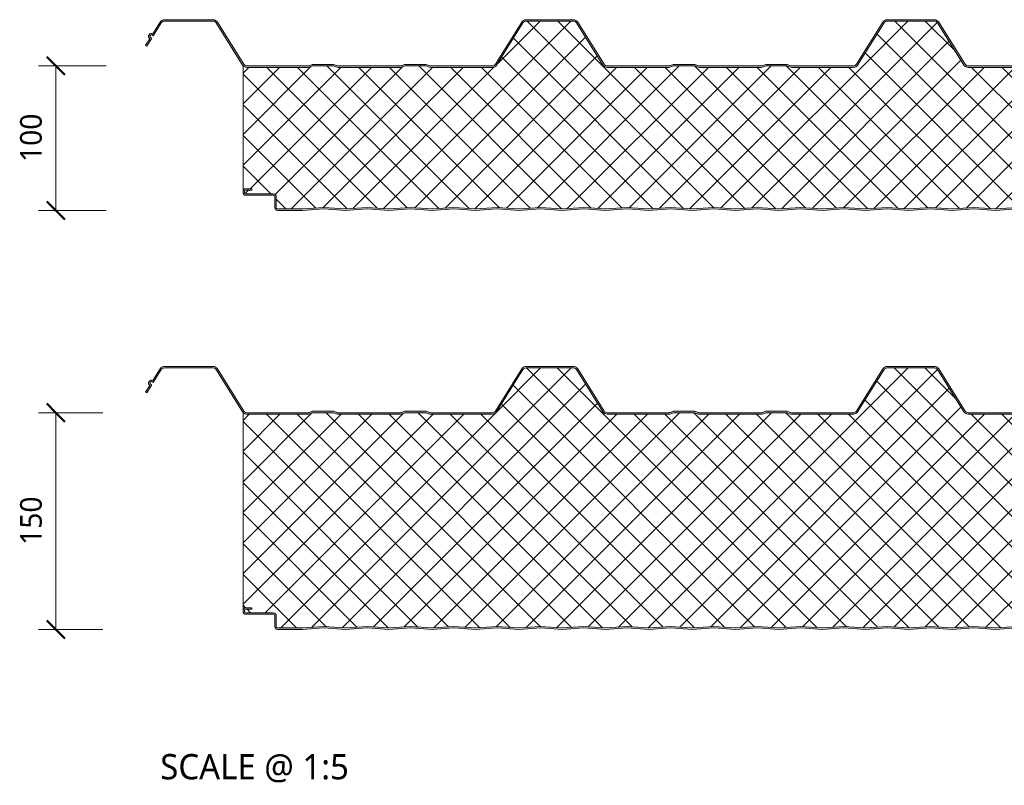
# Model space of a CAD drawing. Header units: millimetres. Extents: x 2057 to 5949, y -2344 to 1333.
# Tile 1 of 8: x 4585 to 5267, y -2344 to -1814. Entities that reach past the tile are written whole.
import ezdxf

# ---------------------------------------------------------------- set-up
doc = ezdxf.new("R2010")
doc.units = ezdxf.units.MM
for name, color, linetype, lineweight in [('A-ANNO-DIMS', 211, 'Continuous', 9), ('A-ANNO-DIMS-5', 211, 'Continuous', 9), ('A-DETL-GENF', 92, 'Continuous', 13), ('G-ANNO-TEXT', 231, 'Continuous', 9)]:
    doc.layers.add(name, color=color, linetype=linetype, lineweight=lineweight)
doc.styles.add('Yu Gothic_2', font='Yu Gothic.ttf', dxfattribs={"height": 15})
doc.styles.add('Yu Gothic_3', font='Yu Gothic.ttf', dxfattribs={"height": 17.5})
doc.dimstyles.new('Diagonal_2_1', dxfattribs={"dimscale": 304.8, "dimtxt": 17.413553, "dimasz": 0.04101, "dimexe": 0.03937, "dimexo": 0.024606, "dimgap": 0.024606, "dimtad": 1, "dimdec": 0, "dimzin": 0, "dimdsep": 46, "dimtxsty": 'Yu Gothic_2', "dimblk1": 'OBLIQUE', "dimblk2": 'OBLIQUE', "dimsah": 1, "dimcen": 0.09, "dimazin": 0, "dimtfac": 1, "dimtdec": 4, "dimtix": 1, "dimtmove": 0, "dimatfit": 3, "dimfxl": 1, "dimtvp": 1, "dimtfill": 1, "dimtolj": 1, "dimtzin": 0, "dimarcsym": 2})

# ---------------------------------------------------------------- blocks, each defined once
blk = doc.blocks.new('Metecno RFw 1000 - SATINLINE FINISH - RFw 1000 100mm - SATINLINE-4382373-ALL PANEL Copy 1 Copy 1')
at = {"layer": 'A-DETL-GENF'}
h = blk.add_hatch(color=256, dxfattribs=at)
h.paths.add_polyline_path([(971, 0), (986.09, 1), (1001.2, 0), (1018.6, 0.06), (1019, 0.2), (1019.27, 0.35), (1019.57, 0.63), (1019.82, 1.01), (1019.96, 1.43), (1020, 1.8), (1020, 5.96), (1019.9, 6.53), (1019.76, 6.86), (1019.48, 7.23), (1019, 7.58), (1015.22, 9.76), (1014.79, 9.94), (1014.32, 10), (1000.89, 10.04), (1000.6, 10.16), (1000.35, 10.35), (1000.15, 10.62), (1000.04, 10.9), (1000, 11.2), (999.96, 13.5), (999.83, 13.94), (999.72, 14.16), (999.43, 14.51), (999, 14.8), (998.64, 14.94), (998.2, 15), (994, 15), (994, 14), (998.41, 13.97), (998.77, 13.76), (998.98, 13.41), (999, 13.2), (999.04, 10.9), (999.08, 10.63), (999.3, 10.1), (999.65, 9.64), (1000.1, 9.29), (1000.63, 9.07), (1001.2, 9), (1014.54, 9), (1018.77, 6.53), (1018.98, 6.17), (1019, 5.96), (1018.98, 1.61), (1018.8, 1.27), (1018.49, 1.05), (1018.12, 1), (1000.1, 1.06), (986, 2.01), (971, 1), (956, 2.01), (941, 1), (926, 2.01), (911, 1), (896, 2.01), (881, 1), (866, 2.01), (851, 1), (836, 2.01), (821, 1), (806, 2.01), (791, 1), (776, 2.01), (761, 1), (746, 2.01), (731, 1), (716, 2.01), (701, 1), (686, 2.01), (671, 1), (656, 2.01), (641, 1), (626, 2.01), (611, 1), (596, 2.01), (581, 1), (565.95, 2), (551, 1), (536, 2.01), (521, 1), (506, 2.01), (491, 1), (476, 2.01), (461, 1), (446, 2.01), (431, 1), (416, 2.01), (401, 1), (386, 2.01), (371, 1), (356, 2.01), (341, 1), (326, 2.01), (311, 1), (296, 2.01), (281, 1), (266, 2.01), (251, 1), (236, 2.01), (221, 1), (206, 2.01), (191, 1), (176, 2.01), (161, 1), (146, 2.01), (131, 1), (116, 2.01), (101, 1), (86, 2.01), (70.97, 1), (56, 2.01), (41.11, 1), (23.59, 1.03), (23.23, 1.23), (23.03, 1.59), (23, 2.01), (23, 9.3), (22.93, 9.87), (22.71, 10.4), (22.3, 10.9), (21.9, 11.21), (21.37, 11.43), (20.8, 11.5), (1.59, 11.53), (1.23, 11.73), (1.03, 12.09), (1, 12.3), (1.03, 13.41), (1.23, 13.77), (1.59, 13.97), (1.8, 14), (6, 14), (6, 15), (1.59, 14.97), (1.15, 14.86), (0.9, 14.76), (0.53, 14.47), (0.24, 14.1), (0.06, 13.67), (0, 13.2), (0, 12.3), (0.06, 11.83), (0.3, 11.32), (0.7, 10.9), (0.9, 10.74), (1.33, 10.56), (1.8, 10.5), (21.11, 10.46), (21.4, 10.34), (21.65, 10.15), (21.9, 9.75), (21.96, 9.61), (22, 9.3), (22, 1.8), (22.06, 1.33), (22.36, 0.75), (22.53, 0.53), (23, 0.2), (23.33, 0.06), (23.8, 0), (41.14, 0), (56.09, 1), (71.05, 0), (86.09, 1), (101, 0), (116.09, 1), (131.01, 0), (146.09, 1), (161, 0), (176.09, 1), (191.17, 0.01), (206.09, 1), (221, 0), (236.09, 1), (251, 0), (266.09, 1), (281, 0), (296.09, 1), (311, 0), (326.09, 1), (341, 0), (356.09, 1), (371.12, 0), (386.09, 1), (401.21, 0.01), (416.09, 1), (431.09, 0), (446.22, 0.99), (461.36, 0.02), (476.09, 1), (491, 0), (506.09, 1), (521.19, 0.01), (536.09, 1), (551.07, 0), (566.09, 1), (581, 0), (596.09, 1), (611.02, 0), (626.09, 1), (641.11, 0), (656.09, 1), (671, 0), (686.12, 1), (701.27, 0.01), (716.09, 1), (731, 0), (746.09, 1), (761, 0), (776.09, 1), (791, 0), (806.09, 1), (821, 0), (836.09, 1), (851, 0), (866.09, 1), (881.01, 0), (896.09, 1), (911, 0), (926.09, 1), (941.18, 0.01), (956.09, 1)])
h.paths.add_polyline_path([(922.71, 99), (923.56, 99.11), (924.36, 99.43), (925.05, 99.93), (925.59, 100.6), (943.83, 129.78), (944.25, 130.29), (944.77, 130.67), (945.38, 130.92), (946.04, 131), (978.71, 131), (979.36, 130.92), (979.97, 130.67), (980.5, 130.29), (980.91, 129.78), (999.15, 100.6), (1000, 101.13), (981.76, 130.31), (981.19, 131.01), (980.45, 131.55), (979.61, 131.89), (978.71, 132), (946.04, 132), (945.13, 131.89), (944.29, 131.55), (943.56, 131.01), (942.98, 130.31), (924.69, 101.06), (924.36, 100.66), (923.87, 100.3), (923.31, 100.08), (922.68, 100), (879.38, 100.05), (878.46, 100.36), (876.86, 100.95), (876.29, 101), (861.88, 100.95), (861.34, 100.79), (859.36, 100.05), (858.79, 100), (815.38, 100.05), (814.46, 100.36), (812.86, 100.95), (812.29, 101), (797.88, 100.95), (797.34, 100.79), (795.36, 100.05), (794.68, 100), (751.94, 100.01), (751.24, 100.15), (750.87, 100.3), (750.38, 100.66), (750, 101.13), (731.76, 130.31), (731.19, 131.01), (730.45, 131.55), (729.61, 131.89), (728.71, 132), (696.04, 132), (695.13, 131.89), (694.29, 131.55), (693.55, 131), (692.98, 130.31), (674.74, 101.13), (674.22, 100.56), (673.87, 100.3), (673.31, 100.08), (672.71, 100), (629.38, 100.05), (628.46, 100.36), (626.86, 100.95), (626.29, 101), (611.88, 100.95), (611.34, 100.79), (609.36, 100.05), (608.77, 100), (565.38, 100.05), (564.46, 100.36), (562.86, 100.95), (562.29, 101), (547.88, 100.95), (547.34, 100.79), (545.36, 100.05), (544.79, 100), (501.84, 100.03), (501.43, 100.08), (500.87, 100.3), (500.38, 100.66), (500, 101.13), (481.76, 130.31), (481.19, 131.01), (480.45, 131.55), (479.61, 131.89), (478.71, 132), (446.04, 132), (445.13, 131.89), (444.29, 131.55), (443.48, 130.92), (442.98, 130.31), (424.66, 101.02), (424.36, 100.66), (423.87, 100.3), (423.31, 100.08), (422.71, 100), (379.38, 100.05), (378.46, 100.36), (376.86, 100.95), (376.29, 101), (361.88, 100.95), (361.34, 100.79), (359.36, 100.05), (358.79, 100), (315.38, 100.05), (314.46, 100.36), (312.86, 100.95), (312.29, 101), (297.88, 100.95), (297.34, 100.79), (295.36, 100.05), (294.79, 100), (252.04, 100), (251.43, 100.08), (250.87, 100.3), (250.38, 100.66), (250, 101.13), (231.49, 130.65), (231.19, 131.01), (230.45, 131.55), (229.61, 131.89), (228.71, 132), (196.04, 132), (195.13, 131.89), (194.29, 131.55), (193.56, 131.01), (192.98, 130.31), (174.74, 101.13), (174.36, 100.66), (173.87, 100.3), (173.31, 100.08), (172.71, 100), (129.38, 100.05), (128.46, 100.36), (126.86, 100.95), (126.29, 101), (111.88, 100.95), (111.34, 100.79), (109.36, 100.05), (108.79, 100), (65.38, 100.05), (64.46, 100.36), (62.86, 100.95), (62.29, 101), (47.88, 100.95), (47.34, 100.79), (45.36, 100.05), (44.79, 100), (2.54, 100), (1.83, 100.12), (1.37, 100.3), (0.88, 100.66), (0.5, 101.13), (-17.74, 130.31), (-18.31, 131.01), (-19.05, 131.55), (-19.89, 131.89), (-20.79, 132), (-54.46, 132), (-55.37, 131.89), (-56.21, 131.55), (-56.94, 131.01), (-57.52, 130.31), (-62.52, 122.3), (-62.91, 122.49), (-63.34, 122.57), (-63.78, 122.55), (-64.19, 122.43), (-64.57, 122.21), (-64.98, 121.74), (-65.34, 121.16), (-65.48, 120.75), (-65.51, 120.32), (-65.44, 119.89), (-65.27, 119.49), (-65.01, 119.14), (-64.67, 118.87), (-67.52, 114.3), (-66.68, 113.77), (-63.29, 119.19), (-64.28, 119.83), (-64.47, 120.15), (-64.5, 120.51), (-64.37, 120.85), (-64.24, 120.99), (-64.07, 121.31), (-63.76, 121.52), (-63.4, 121.57), (-63.05, 121.46), (-62.2, 120.93), (-56.67, 129.78), (-56.25, 130.29), (-55.73, 130.67), (-55.12, 130.92), (-54.46, 131), (-20.79, 131), (-20.14, 130.92), (-19.53, 130.67), (-19, 130.29), (-18.59, 129.78), (-0.35, 100.6), (0.33, 99.83), (1, 99.38), (1.83, 99.09), (2.54, 99), (44.79, 99), (45.55, 99.07), (46.28, 99.29), (48.07, 100), (62.68, 100), (64.46, 99.29), (65.19, 99.07), (65.95, 99), (108.79, 99), (109.55, 99.07), (110.28, 99.29), (112.07, 100), (126.68, 100), (128.46, 99.29), (129.19, 99.07), (129.95, 99), (172.71, 99), (173.56, 99.11), (174.36, 99.43), (175.05, 99.93), (175.59, 100.6), (193.83, 129.78), (194.25, 130.29), (194.77, 130.67), (195.38, 130.92), (196.04, 131), (228.71, 131), (229.36, 130.92), (229.97, 130.67), (230.5, 130.29), (230.91, 129.78), (249.15, 100.6), (249.69, 99.93), (250.39, 99.43), (251.18, 99.11), (252.04, 99), (294.79, 99), (295.55, 99.07), (296.28, 99.29), (298.07, 100), (312.68, 100), (314.46, 99.29), (315.19, 99.07), (315.95, 99), (358.79, 99), (359.55, 99.07), (360.28, 99.29), (362.07, 100), (376.68, 100), (378.46, 99.29), (379.19, 99.07), (379.95, 99), (422.71, 99), (423.56, 99.11), (424.36, 99.43), (425.05, 99.93), (425.59, 100.6), (443.83, 129.78), (444.25, 130.29), (444.77, 130.67), (445.38, 130.92), (446.04, 131), (478.71, 131), (479.36, 130.92), (479.97, 130.67), (480.5, 130.29), (480.91, 129.78), (499.15, 100.6), (499.69, 99.93), (500.39, 99.43), (501.18, 99.11), (502.04, 99), (544.79, 99), (545.55, 99.07), (546.28, 99.29), (548.07, 100), (562.68, 100), (564.46, 99.29), (565.19, 99.07), (566, 99), (608.79, 99), (609.55, 99.07), (610.28, 99.29), (612.07, 100), (626.68, 100), (628.46, 99.29), (629.19, 99.07), (629.95, 99), (672.71, 99), (673.56, 99.11), (674.36, 99.43), (675.05, 99.93), (675.59, 100.6), (693.83, 129.78), (694.25, 130.29), (694.77, 130.67), (695.38, 130.92), (696.04, 131), (728.71, 131), (729.36, 130.92), (729.97, 130.67), (730.5, 130.29), (730.91, 129.78), (749.15, 100.6), (749.69, 99.93), (750.39, 99.43), (751.18, 99.11), (752.04, 99), (794.79, 99), (795.55, 99.07), (796.28, 99.29), (798.07, 100), (812.68, 100), (814.46, 99.29), (815.19, 99.07), (815.95, 99), (858.79, 99), (859.55, 99.07), (860.28, 99.29), (862.07, 100), (876.68, 100), (878.46, 99.29), (879.19, 99.07), (879.95, 99), (911, 99)])
h = blk.add_hatch(dxfattribs=at)
h.set_pattern_fill('FP_4', color=256, style=0, pattern_type=2)
h.set_pattern_definition([(45, (3296.831, 1945.906), (-10.6066, 10.6066), []), (135, (3296.831, 1945.906), (-10.6066, -10.6066), [])])
h.paths.add_polyline_path([(941, 1), (956, 2.01), (971, 1), (986, 2.01), (1000.9, 1), (1018.49, 1.05), (1018.8, 1.27), (1018.91, 1.43), (1019, 1.8), (1019, 5.96), (1018.9, 6.36), (1018.6, 6.65), (1014.54, 9), (1001.2, 9), (1000.63, 9.07), (1000.1, 9.29), (999.65, 9.64), (999.3, 10.1), (999.08, 10.63), (999, 11.2), (999, 13.2), (998.9, 13.6), (998.6, 13.89), (998.2, 14), (994, 14), (994, 15), (998.2, 15), (998.65, 14.94), (999.07, 14.77), (999.44, 14.51), (999.73, 14.16), (999.92, 13.74), (1000, 13.3), (1000, 99.24), (980.91, 129.78), (980.5, 130.29), (979.97, 130.67), (979.36, 130.92), (978.71, 131), (946.04, 131), (945.38, 130.92), (944.77, 130.67), (944.25, 130.29), (943.83, 129.78), (925.59, 100.6), (925.05, 99.93), (924.36, 99.43), (923.56, 99.11), (922.71, 99), (879.95, 99), (879.19, 99.07), (878.46, 99.29), (876.68, 100), (862.07, 100), (860.28, 99.29), (859.55, 99.07), (858.79, 99), (815.95, 99), (815.19, 99.07), (814.46, 99.29), (812.68, 100), (798.07, 100), (796.28, 99.29), (795.55, 99.07), (794.79, 99), (752.04, 99), (751.18, 99.11), (750.39, 99.43), (749.69, 99.93), (749.15, 100.6), (730.91, 129.78), (730.5, 130.29), (729.97, 130.67), (729.36, 130.92), (728.71, 131), (696.04, 131), (695.38, 130.92), (694.77, 130.67), (694.25, 130.29), (693.83, 129.78), (675.59, 100.6), (675.05, 99.93), (674.36, 99.43), (673.56, 99.11), (672.71, 99), (629.95, 99), (629.19, 99.07), (628.46, 99.29), (626.68, 100), (612.07, 100), (610.28, 99.29), (609.55, 99.07), (608.79, 99), (565.95, 99), (565.19, 99.07), (564.46, 99.29), (562.68, 100), (548.07, 100), (546.28, 99.29), (545.55, 99.07), (544.79, 99), (502.04, 99), (501.18, 99.11), (500.39, 99.43), (499.69, 99.93), (499.15, 100.6), (480.91, 129.78), (480.5, 130.29), (479.97, 130.67), (479.36, 130.92), (478.71, 131), (446.04, 131), (445.38, 130.92), (444.77, 130.67), (444.25, 130.29), (443.83, 129.78), (425.59, 100.6), (425.05, 99.93), (424.36, 99.43), (423.56, 99.11), (422.71, 99), (379.95, 99), (379.19, 99.07), (378.46, 99.29), (376.68, 100), (362.07, 100), (360.28, 99.29), (359.55, 99.07), (358.79, 99), (315.95, 99), (315.19, 99.07), (314.46, 99.29), (312.68, 100), (298.07, 100), (296.28, 99.29), (295.55, 99.07), (294.79, 99), (252.04, 99), (251.18, 99.11), (250.39, 99.43), (249.69, 99.93), (249.15, 100.6), (230.91, 129.78), (230.5, 130.29), (229.97, 130.67), (229.36, 130.92), (228.71, 131), (196.04, 131), (195.38, 130.92), (194.77, 130.67), (194.25, 130.29), (193.83, 129.78), (175.59, 100.6), (175.05, 99.93), (174.36, 99.43), (173.56, 99.11), (172.71, 99), (129.95, 99), (129.19, 99.07), (128.46, 99.29), (126.68, 100), (112.07, 100), (110.28, 99.29), (109.55, 99.07), (108.79, 99), (65.95, 99), (65.19, 99.07), (64.46, 99.29), (62.68, 100), (48.07, 100), (46.28, 99.29), (45.55, 99.07), (44.79, 99), (2.54, 99), (1.83, 99.07), (1.15, 99.3), (0.53, 99.65), (0, 100.13), (0, 13.2), (0.06, 13.67), (0.3, 14.18), (0.53, 14.47), (0.9, 14.76), (1.33, 14.94), (1.8, 15), (6, 15), (6, 14), (1.59, 13.97), (1.23, 13.77), (1.11, 13.6), (1, 13.2), (1, 12.3), (1.11, 11.9), (1.4, 11.61), (1.8, 11.5), (20.8, 11.5), (21.37, 11.43), (21.9, 11.21), (22.36, 10.86), (22.71, 10.4), (22.93, 9.87), (23, 9.3), (23, 1.8), (23.11, 1.4), (23.4, 1.11), (23.8, 1), (41.11, 1), (56, 2.01), (71, 1), (86, 2.01), (101, 1), (116, 2.01), (131, 1), (146, 2.01), (161, 1), (176, 2.01), (191, 1), (206, 2.01), (221, 1), (236, 2.01), (251, 1), (266, 2.01), (281, 1), (296, 2.01), (311, 1), (326, 2.01), (341, 1), (356, 2.01), (371, 1), (386, 2.01), (401, 1), (416, 2.01), (431, 1), (446, 2.01), (461, 1), (476, 2.01), (491, 1), (506, 2.01), (521, 1), (536, 2.01), (551, 1), (566, 2.01), (581, 1), (596, 2.01), (611, 1), (626, 2.01), (641, 1), (656, 2.01), (671, 1), (686, 2.01), (701, 1), (716, 2.01), (731, 1), (746, 2.01), (761, 1), (776, 2.01), (791, 1), (806, 2.01), (821, 1), (836, 2.01), (851, 1), (866, 2.01), (881, 1), (896, 2.01), (911, 1), (926, 2.01)])
for p, q in [((-57.52, 130.31), (-62.52, 122.3)), ((-62.2, 120.93), (-56.67, 129.78)), ((-20.79, 132), (-54.46, 132)), ((-54.46, 131), (-20.79, 131)), ((-18.59, 129.78), (-0.35, 100.6)), ((0.5, 101.13), (-17.74, 130.31)), ((192.98, 130.31), (174.74, 101.13)), ((193.83, 129.78), (175.59, 100.6)), ((228.71, 132), (196.04, 132)), ((228.71, 131), (196.04, 131)), ((249.15, 100.6), (230.91, 129.78)), ((250, 101.13), (231.76, 130.31)), ((442.98, 130.31), (424.74, 101.13)), ((443.83, 129.78), (425.59, 100.6)), ((478.71, 132), (446.04, 132)), ((478.71, 131), (446.04, 131)), ((499.15, 100.6), (480.91, 129.78)), ((500, 101.13), (481.76, 130.31)), ((-64.67, 118.87), (-67.52, 114.3)), ((-66.68, 113.77), (-63.29, 119.19)), ((-63.29, 119.19), (-64.14, 119.72)), ((-63.05, 121.46), (-62.2, 120.93)), ((-67.52, 114.3), (-66.68, 113.77)), ((0, 100.13), (0, 13.2)), ((44.79, 100), (2.54, 100)), ((44.79, 99), (2.54, 99)), ((47.34, 100.79), (45.91, 100.21)), ((48.07, 100), (46.28, 99.29)), ((62.68, 100), (48.07, 100)), ((62.29, 101), (48.45, 101)), ((64.46, 99.29), (62.68, 100)), ((64.84, 100.21), (63.41, 100.79)), ((108.79, 100), (65.95, 100)), ((108.79, 99), (65.95, 99)), ((111.34, 100.79), (109.91, 100.21)), ((112.07, 100), (110.28, 99.29)), ((126.68, 100), (112.07, 100)), ((126.29, 101), (112.45, 101)), ((128.46, 99.29), (126.68, 100)), ((128.84, 100.21), (127.41, 100.79)), ((172.71, 100), (129.95, 100)), ((172.71, 99), (129.95, 99)), ((294.79, 100), (252.04, 100)), ((294.79, 99), (252.04, 99)), ((297.34, 100.79), (295.91, 100.21)), ((298.07, 100), (296.28, 99.29)), ((312.68, 100), (298.07, 100)), ((312.29, 101), (298.45, 101)), ((314.46, 99.29), (312.68, 100)), ((314.84, 100.21), (313.41, 100.79)), ((358.79, 100), (315.95, 100)), ((358.79, 99), (315.95, 99)), ((361.34, 100.79), (359.91, 100.21)), ((362.07, 100), (360.28, 99.29)), ((376.68, 100), (362.07, 100)), ((376.29, 101), (362.45, 101)), ((378.46, 99.29), (376.68, 100)), ((378.84, 100.21), (377.41, 100.79)), ((422.71, 100), (379.95, 100)), ((422.71, 99), (379.95, 99)), ((544.79, 100), (502.04, 100)), ((544.79, 99), (502.04, 99)), ((1.8, 15), (6, 15)), ((6, 14), (1.8, 14)), ((6, 15), (6, 14)), ((0, 13.2), (0, 12.3)), ((1, 13.2), (1, 12.3)), ((1.8, 11.5), (20.8, 11.5)), ((1.8, 10.5), (20.8, 10.5)), ((22, 9.3), (22, 1.8)), ((23, 9.3), (23, 1.8)), ((23.8, 1), (41.11, 1)), ((23.8, 0), (41.14, 0)), ((41.11, 1), (56, 2.01)), ((41.14, 0), (56, 1)), ((56, 2.01), (71, 1)), ((56, 1), (71, 0)), ((71, 1), (86, 2.01)), ((71, 0), (86, 1)), ((86, 2.01), (101, 1)), ((86, 1), (101, 0)), ((101, 1), (116, 2.01)), ((101, 0), (116, 1)), ((116, 2.01), (131, 1)), ((116, 1), (131, 0)), ((131, 1), (146, 2.01)), ((131, 0), (146, 1)), ((146, 2.01), (161, 1)), ((146, 1), (161, 0)), ((161, 1), (176, 2.01)), ((161, 0), (176, 1)), ((176, 2.01), (191, 1)), ((176, 1), (191, 0)), ((191, 1), (206, 2.01)), ((191, 0), (206, 1)), ((206, 2.01), (221, 1)), ((206, 1), (221, 0)), ((221, 1), (236, 2.01)), ((221, 0), (236, 1)), ((236, 2.01), (251, 1)), ((236, 1), (251, 0)), ((251, 1), (266, 2.01)), ((251, 0), (266, 1)), ((266, 2.01), (281, 1)), ((266, 1), (281, 0)), ((281, 1), (296, 2.01)), ((281, 0), (296, 1)), ((296, 2.01), (311, 1)), ((296, 1), (311, 0)), ((311, 1), (326, 2.01)), ((311, 0), (326, 1)), ((326, 2.01), (341, 1)), ((326, 1), (341, 0)), ((341, 1), (356, 2.01)), ((341, 0), (356, 1)), ((356, 2.01), (371, 1)), ((356, 1), (371, 0)), ((371, 1), (386, 2.01)), ((371, 0), (386, 1)), ((386, 2.01), (401, 1)), ((386, 1), (401, 0)), ((401, 1), (416, 2.01)), ((401, 0), (416, 1)), ((416, 2.01), (431, 1)), ((416, 1), (431, 0)), ((431, 1), (446, 2.01)), ((431, 0), (446, 1)), ((446, 2.01), (461, 1)), ((446, 1), (461, 0)), ((461, 1), (476, 2.01)), ((461, 0), (476, 1)), ((476, 2.01), (491, 1)), ((476, 1), (491, 0)), ((491, 1), (506, 2.01)), ((491, 0), (506, 1)), ((506, 2.01), (521, 1)), ((506, 1), (521, 0)), ((521, 1), (536, 2.01)), ((521, 0), (536, 1))]:
    blk.add_line(p, q, dxfattribs=at)
for centre, radius, start, end in [((-54.46, 128.4), 3.6, 90, 147.99462), ((-54.46, 128.4), 2.6, 90, 147.99462), ((-20.79, 128.4), 3.6, 32.00538, 90), ((-20.79, 128.4), 2.6, 32.00538, 90), ((196.04, 128.4), 3.6, 90, 147.99462), ((196.04, 128.4), 2.6, 90, 147.99462), ((228.71, 128.4), 3.6, 32.00538, 90), ((228.71, 128.4), 2.6, 32.00538, 90), ((446.04, 128.4), 3.6, 90, 147.99462), ((446.04, 128.4), 2.6, 90, 147.99462), ((478.71, 128.4), 3.6, 32.00538, 90), ((478.71, 128.4), 2.6, 32.00538, 90), ((-63.71, 120.4), 1.8, 140.80924, 238.00039), ((-63.47, 120.78), 1.8, 57.99, 155.17076), ((-63.71, 120.4), 0.8, 131.65518, 238.00039), ((-63.47, 120.78), 0.8, 57.99462, 164.32482), ((2.54, 102.4), 3.4, 212.00538, 222.12081), ((2.54, 102.4), 3.4, 221.7854, 270), ((2.54, 102.4), 2.4, 212.00538, 270), ((44.79, 103), 3, 270, 291.80141), ((44.79, 103), 4, 270, 291.80141), ((48.45, 98), 3, 90, 111.80141), ((62.29, 98), 3, 68.19859, 90), ((65.95, 103), 4, 248.19859, 270), ((65.95, 103), 3, 248.19859, 270), ((108.79, 103), 3, 270, 291.80141), ((108.79, 103), 4, 270, 291.80141), ((112.45, 98), 3, 90, 111.80141), ((126.29, 98), 3, 68.19859, 90), ((129.95, 103), 4, 248.19859, 270), ((129.95, 103), 3, 248.19859, 270), ((172.71, 102.4), 2.4, 270, 327.99462), ((172.71, 102.4), 3.4, 270, 327.99462), ((252.04, 102.4), 3.4, 212.00538, 270), ((252.04, 102.4), 2.4, 212.00538, 270), ((294.79, 103), 3, 270, 291.80141), ((294.79, 103), 4, 270, 291.80141), ((298.45, 98), 3, 90, 111.80141), ((312.29, 98), 3, 68.19859, 90), ((315.95, 103), 4, 248.19859, 270), ((315.95, 103), 3, 248.19859, 270), ((358.79, 103), 3, 270, 291.80141), ((358.79, 103), 4, 270, 291.80141), ((362.45, 98), 3, 90, 111.80141), ((376.29, 98), 3, 68.19859, 90), ((379.95, 103), 4, 248.19859, 270), ((379.95, 103), 3, 248.19859, 270), ((422.71, 102.4), 2.4, 270, 327.99462), ((422.71, 102.4), 3.4, 270, 327.99462), ((502.04, 102.4), 3.4, 212.00538, 270), ((502.04, 102.4), 2.4, 212.00538, 270), ((1.8, 13.2), 1.8, 90, 180), ((1.8, 13.2), 0.8, 90, 180), ((1.8, 12.3), 1.8, 180, 270), ((1.8, 13.2), 0.8, 150, 180), ((1.8, 12.3), 0.8, 180, 210), ((1.8, 12.3), 0.8, 180, 270), ((20.8, 9.3), 2.2, 0, 90), ((20.8, 9.3), 1.2, 0, 90), ((23.8, 1.8), 1.8, 180, 270), ((23.8, 1.8), 0.8, 180, 210), ((23.8, 1.8), 0.8, 180, 270)]:
    blk.add_arc(centre, radius, start, end, dxfattribs=at)
blk = doc.blocks.new('Metecno RFw 1000 - SATINLINE FINISH - RFw 1000 150mm - SATINLINE-4382363-ALL PANEL Copy 1 Copy 1')
at = {"layer": 'A-DETL-GENF'}
h = blk.add_hatch(color=256, dxfattribs=at)
h.paths.add_polyline_path([(971, 0), (986.09, 1), (1000.86, 0), (1018.6, 0.06), (1019, 0.2), (1019.27, 0.35), (1019.57, 0.63), (1019.82, 1.01), (1019.96, 1.43), (1020, 1.8), (1020, 5.96), (1019.9, 6.53), (1019.76, 6.86), (1019.48, 7.23), (1019, 7.58), (1015.22, 9.76), (1014.79, 9.94), (1014.32, 10), (1000.89, 10.04), (1000.6, 10.16), (1000.35, 10.35), (1000.15, 10.62), (1000.04, 10.89), (1000, 11.2), (999.96, 13.5), (999.83, 13.94), (999.72, 14.16), (999.43, 14.51), (999, 14.8), (998.64, 14.94), (998.2, 15), (994, 15), (994, 14), (998.41, 13.97), (998.77, 13.76), (998.98, 13.41), (999, 13.2), (999, 11.2), (999.08, 10.63), (999.3, 10.1), (999.65, 9.64), (1000.1, 9.29), (1000.63, 9.07), (1001.2, 9), (1014.54, 9), (1018.77, 6.53), (1018.98, 6.17), (1019, 5.96), (1018.98, 1.61), (1018.8, 1.27), (1018.49, 1.05), (1018.12, 1), (1000.1, 1.06), (986, 2.01), (971, 1), (956, 2.01), (941, 1), (926, 2.01), (911, 1), (896, 2.01), (881, 1), (866, 2.01), (851, 1), (836, 2.01), (821, 1), (806, 2.01), (791, 1), (776, 2.01), (761, 1), (746, 2.01), (731, 1), (716, 2.01), (701, 1), (686, 2.01), (671, 1), (656, 2.01), (641, 1), (626, 2.01), (611, 1), (596, 2.01), (581, 1), (565.95, 2), (551, 1), (536, 2.01), (521, 1), (506, 2.01), (491, 1), (476, 2.01), (461, 1), (446, 2.01), (431, 1), (416, 2.01), (401, 1), (386, 2.01), (371, 1), (356, 2.01), (341, 1), (326, 2.01), (311, 1), (296, 2.01), (281, 1), (266, 2.01), (251, 1), (236, 2.01), (221, 1), (206, 2.01), (191, 1), (176, 2.01), (161, 1), (146, 2.01), (131, 1), (116, 2.01), (101, 1), (86, 2.01), (70.97, 1), (56, 2.01), (41.11, 1), (23.59, 1.03), (23.23, 1.23), (23.03, 1.59), (23, 2.01), (23, 9.3), (22.93, 9.87), (22.71, 10.4), (22.36, 10.86), (21.9, 11.21), (21.37, 11.43), (20.8, 11.5), (1.59, 11.53), (1.23, 11.73), (1.03, 12.09), (1, 12.3), (1.03, 13.41), (1.23, 13.77), (1.59, 13.97), (1.8, 14), (6, 14), (6, 15), (1.8, 15), (1.15, 14.86), (0.9, 14.76), (0.53, 14.47), (0.24, 14.1), (0.06, 13.67), (0, 13.2), (0, 12.3), (0.06, 11.83), (0.3, 11.32), (0.53, 11.03), (1, 10.7), (1.33, 10.56), (1.8, 10.5), (21.11, 10.46), (21.4, 10.34), (21.65, 10.15), (21.9, 9.75), (21.96, 9.61), (22, 9.3), (22, 1.8), (22.06, 1.33), (22.36, 0.75), (22.53, 0.53), (23, 0.2), (23.44, 0.05), (23.8, 0), (41.14, 0), (56.09, 1), (71.04, 0), (86.09, 1), (101, 0), (116.09, 1), (131.01, 0), (146.09, 1), (161, 0), (176.09, 1), (191, 0), (206.09, 1), (221, 0), (236.09, 1), (251.18, 0.01), (266.09, 1), (281, 0), (296.09, 1), (311, 0), (326.09, 1), (341, 0), (356.09, 1), (371.08, 0), (386.09, 1), (401.14, 0), (416.09, 1), (431.06, 0), (446.09, 1), (461, 0), (476.09, 1), (491, 0), (506.09, 1), (521.13, 0), (536.09, 1), (551.04, 0), (566.09, 1), (581.1, 0), (596.09, 1), (611, 0), (626.09, 1), (641.08, 0), (656.09, 1), (671, 0), (686.09, 1), (701.19, 0.01), (716.09, 1), (731, 0), (746.09, 1), (761.06, 0), (776.09, 1), (791, 0), (806.09, 1), (821, 0), (836.09, 1), (851, 0), (866.09, 1), (881.01, 0), (896.09, 1), (911, 0), (926.09, 1), (941, 0), (956.09, 1)])
h.paths.add_polyline_path([(922.71, 149), (923.56, 149.11), (924.36, 149.43), (925.05, 149.93), (925.59, 150.6), (943.83, 179.78), (944.25, 180.29), (944.77, 180.67), (945.38, 180.92), (946.04, 181), (978.71, 181), (979.36, 180.92), (979.97, 180.67), (980.5, 180.29), (980.91, 179.78), (999.15, 150.6), (1000, 151.13), (981.76, 180.31), (981.19, 181.01), (980.45, 181.55), (979.61, 181.89), (978.71, 182), (946.04, 182), (945.13, 181.89), (944.29, 181.55), (943.56, 181.01), (942.98, 180.31), (924.74, 151.13), (924.36, 150.66), (923.87, 150.3), (923.31, 150.08), (922.69, 150), (879.38, 150.05), (878.46, 150.36), (876.86, 150.95), (876.29, 151), (861.88, 150.95), (861.34, 150.79), (859.36, 150.05), (858.79, 150), (815.38, 150.05), (814.46, 150.36), (812.86, 150.95), (812.29, 151), (797.88, 150.95), (797.34, 150.79), (795.36, 150.05), (794.72, 150), (751.97, 150.01), (751.43, 150.08), (750.87, 150.3), (750.38, 150.66), (750, 151.13), (731.76, 180.31), (731.19, 181.01), (730.45, 181.55), (729.61, 181.89), (728.71, 182), (696.04, 182), (695.13, 181.89), (694.29, 181.55), (693.55, 181), (692.98, 180.31), (674.74, 151.13), (674.36, 150.66), (673.87, 150.3), (673.31, 150.08), (672.62, 150), (629.38, 150.05), (628.46, 150.36), (626.86, 150.95), (626.29, 151), (611.88, 150.95), (611.34, 150.79), (609.36, 150.05), (608.68, 150), (565.38, 150.05), (564.46, 150.36), (562.86, 150.95), (562.29, 151), (547.88, 150.95), (547.34, 150.79), (545.36, 150.05), (544.79, 150), (501.9, 150.02), (501.43, 150.08), (500.87, 150.3), (500.38, 150.66), (500, 151.13), (481.76, 180.31), (481.19, 181.01), (480.45, 181.55), (479.61, 181.89), (478.71, 182), (446.04, 182), (445.13, 181.89), (444.29, 181.55), (443.55, 181), (442.98, 180.31), (424.74, 151.13), (424.36, 150.66), (423.87, 150.3), (423.31, 150.08), (422.71, 150), (379.38, 150.05), (378.46, 150.36), (376.86, 150.95), (376.29, 151), (361.88, 150.95), (361.34, 150.79), (359.36, 150.05), (358.79, 150), (315.38, 150.05), (314.46, 150.36), (312.86, 150.95), (312.29, 151), (297.88, 150.95), (297.34, 150.79), (295.36, 150.05), (294.79, 150), (252.04, 150), (251.43, 150.08), (250.87, 150.3), (250.38, 150.66), (250, 151.13), (231.49, 180.65), (231.19, 181.01), (230.45, 181.55), (229.61, 181.89), (228.71, 182), (196.04, 182), (195.13, 181.89), (194.29, 181.55), (193.56, 181.01), (192.98, 180.31), (174.74, 151.13), (174.36, 150.66), (173.87, 150.3), (173.31, 150.08), (172.71, 150), (129.38, 150.05), (128.46, 150.36), (126.86, 150.95), (126.29, 151), (111.88, 150.95), (111.34, 150.79), (109.36, 150.05), (108.79, 150), (65.38, 150.05), (64.46, 150.36), (62.86, 150.95), (62.29, 151), (47.88, 150.95), (47.34, 150.79), (45.36, 150.05), (44.79, 150), (2.54, 150), (1.83, 150.12), (1.37, 150.3), (0.88, 150.66), (0.5, 151.13), (-17.74, 180.31), (-18.31, 181.01), (-19.05, 181.55), (-19.89, 181.89), (-20.79, 182), (-54.46, 182), (-55.37, 181.89), (-56.21, 181.55), (-56.94, 181.01), (-57.52, 180.31), (-62.52, 172.3), (-62.91, 172.49), (-63.34, 172.57), (-63.78, 172.55), (-64.19, 172.43), (-64.57, 172.21), (-64.88, 171.9), (-65.34, 171.16), (-65.48, 170.75), (-65.51, 170.32), (-65.44, 169.89), (-65.27, 169.49), (-65.01, 169.14), (-64.67, 168.87), (-67.52, 164.3), (-66.68, 163.77), (-63.29, 169.19), (-64.28, 169.83), (-64.47, 170.15), (-64.5, 170.51), (-64.37, 170.85), (-64.24, 170.99), (-64.07, 171.31), (-63.76, 171.52), (-63.4, 171.57), (-63.05, 171.46), (-62.2, 170.93), (-56.67, 179.78), (-56.25, 180.29), (-55.73, 180.67), (-55.12, 180.92), (-54.46, 181), (-20.79, 181), (-20.14, 180.92), (-19.53, 180.67), (-19, 180.29), (-18.59, 179.78), (-0.35, 150.6), (0.33, 149.83), (1, 149.38), (1.83, 149.09), (2.54, 149), (44.79, 149), (45.55, 149.07), (46.28, 149.29), (48.07, 150), (62.68, 150), (64.46, 149.29), (65.19, 149.07), (65.95, 149), (108.79, 149), (109.55, 149.07), (110.28, 149.29), (112.07, 150), (126.68, 150), (128.46, 149.29), (129.19, 149.07), (129.95, 149), (172.71, 149), (173.56, 149.11), (174.36, 149.43), (175.05, 149.93), (175.59, 150.6), (193.83, 179.78), (194.25, 180.29), (194.77, 180.67), (195.38, 180.92), (196.04, 181), (228.71, 181), (229.36, 180.92), (229.97, 180.67), (230.5, 180.29), (230.91, 179.78), (249.15, 150.6), (249.69, 149.93), (250.39, 149.43), (251.18, 149.11), (252.04, 149), (294.79, 149), (295.55, 149.07), (296.28, 149.29), (298.07, 150), (312.68, 150), (314.46, 149.29), (315.19, 149.07), (315.95, 149), (358.79, 149), (359.55, 149.07), (360.28, 149.29), (362.07, 150), (376.68, 150), (378.46, 149.29), (379.19, 149.07), (379.95, 149), (422.71, 149), (423.56, 149.11), (424.36, 149.43), (425.05, 149.93), (425.59, 150.6), (443.83, 179.78), (444.25, 180.29), (444.77, 180.67), (445.38, 180.92), (446.04, 181), (478.71, 181), (479.36, 180.92), (479.97, 180.67), (480.5, 180.29), (480.91, 179.78), (499.15, 150.6), (499.69, 149.93), (500.39, 149.43), (501.18, 149.11), (502.04, 149), (544.79, 149), (545.55, 149.07), (546.28, 149.29), (548.07, 150), (562.68, 150), (564.46, 149.29), (565.19, 149.07), (566, 149), (608.79, 149), (609.55, 149.07), (610.28, 149.29), (612.07, 150), (626.68, 150), (628.46, 149.29), (629.19, 149.07), (629.95, 149), (672.71, 149), (673.56, 149.11), (674.36, 149.43), (675.05, 149.93), (675.59, 150.6), (693.83, 179.78), (694.25, 180.29), (694.77, 180.67), (695.38, 180.92), (696.04, 181), (728.71, 181), (729.36, 180.92), (729.97, 180.67), (730.5, 180.29), (730.91, 179.78), (749.15, 150.6), (749.69, 149.93), (750.39, 149.43), (751.18, 149.11), (752.04, 149), (794.79, 149), (795.55, 149.07), (796.28, 149.29), (798.07, 150), (812.68, 150), (814.46, 149.29), (815.19, 149.07), (815.95, 149), (858.79, 149), (859.55, 149.07), (860.28, 149.29), (862.07, 150), (876.68, 150), (878.46, 149.29), (879.19, 149.07), (879.95, 149), (911, 149)])
h = blk.add_hatch(dxfattribs=at)
h.set_pattern_fill('FP_5', color=256, style=0, pattern_type=2)
h.set_pattern_definition([(45, (3296.831, 2235.906), (-10.6066, 10.6066), []), (135, (3296.831, 2235.906), (-10.6066, -10.6066), [])])
h.paths.add_polyline_path([(941, 1), (956, 2.01), (971, 1), (986, 2.01), (1000.9, 1), (1018.49, 1.05), (1018.8, 1.27), (1018.91, 1.43), (1019, 1.8), (1019, 5.96), (1018.9, 6.36), (1018.6, 6.65), (1014.54, 9), (1001.2, 9), (1000.63, 9.07), (1000.1, 9.29), (999.65, 9.64), (999.3, 10.1), (999.08, 10.63), (999, 11.2), (999, 13.2), (998.9, 13.6), (998.6, 13.89), (998.2, 14), (994, 14), (994, 15), (998.2, 15), (998.65, 14.94), (999.07, 14.77), (999.44, 14.51), (999.73, 14.16), (999.92, 13.74), (1000, 13.3), (1000, 149.24), (980.91, 179.78), (980.5, 180.29), (979.97, 180.67), (979.36, 180.92), (978.71, 181), (946.04, 181), (945.38, 180.92), (944.77, 180.67), (944.25, 180.29), (943.83, 179.78), (925.59, 150.6), (925.05, 149.93), (924.36, 149.43), (923.56, 149.11), (922.71, 149), (879.95, 149), (879.19, 149.07), (878.46, 149.29), (876.68, 150), (862.07, 150), (860.28, 149.29), (859.55, 149.07), (858.79, 149), (815.95, 149), (815.19, 149.07), (814.46, 149.29), (812.68, 150), (798.07, 150), (796.28, 149.29), (795.55, 149.07), (794.79, 149), (752.04, 149), (751.18, 149.11), (750.39, 149.43), (749.69, 149.93), (749.15, 150.6), (730.91, 179.78), (730.5, 180.29), (729.97, 180.67), (729.36, 180.92), (728.71, 181), (696.04, 181), (695.38, 180.92), (694.77, 180.67), (694.25, 180.29), (693.83, 179.78), (675.59, 150.6), (675.05, 149.93), (674.36, 149.43), (673.56, 149.11), (672.71, 149), (629.95, 149), (629.19, 149.07), (628.46, 149.29), (626.68, 150), (612.07, 150), (610.28, 149.29), (609.55, 149.07), (608.79, 149), (565.95, 149), (565.19, 149.07), (564.46, 149.29), (562.68, 150), (548.07, 150), (546.28, 149.29), (545.55, 149.07), (544.79, 149), (502.04, 149), (501.18, 149.11), (500.39, 149.43), (499.69, 149.93), (499.15, 150.6), (480.91, 179.78), (480.5, 180.29), (479.97, 180.67), (479.36, 180.92), (478.71, 181), (446.04, 181), (445.38, 180.92), (444.77, 180.67), (444.25, 180.29), (443.83, 179.78), (425.59, 150.6), (425.05, 149.93), (424.36, 149.43), (423.56, 149.11), (422.71, 149), (379.95, 149), (379.19, 149.07), (378.46, 149.29), (376.68, 150), (362.07, 150), (360.28, 149.29), (359.55, 149.07), (358.79, 149), (315.95, 149), (315.19, 149.07), (314.46, 149.29), (312.68, 150), (298.07, 150), (296.28, 149.29), (295.55, 149.07), (294.79, 149), (252.04, 149), (251.18, 149.11), (250.39, 149.43), (249.69, 149.93), (249.15, 150.6), (230.91, 179.78), (230.5, 180.29), (229.97, 180.67), (229.36, 180.92), (228.71, 181), (196.04, 181), (195.38, 180.92), (194.77, 180.67), (194.25, 180.29), (193.83, 179.78), (175.59, 150.6), (175.05, 149.93), (174.36, 149.43), (173.56, 149.11), (172.71, 149), (129.95, 149), (129.19, 149.07), (128.46, 149.29), (126.68, 150), (112.07, 150), (110.28, 149.29), (109.55, 149.07), (108.79, 149), (65.95, 149), (65.19, 149.07), (64.46, 149.29), (62.68, 150), (48.07, 150), (46.28, 149.29), (45.55, 149.07), (44.79, 149), (2.54, 149), (1.83, 149.07), (1.15, 149.3), (0.53, 149.65), (0, 150.13), (0, 13.2), (0.06, 13.67), (0.3, 14.18), (0.53, 14.47), (0.9, 14.76), (1.33, 14.94), (1.8, 15), (6, 15), (6, 14), (1.59, 13.97), (1.23, 13.77), (1.11, 13.6), (1, 13.2), (1, 12.3), (1.11, 11.9), (1.4, 11.61), (1.8, 11.5), (20.8, 11.5), (21.37, 11.43), (21.9, 11.21), (22.36, 10.86), (22.71, 10.4), (22.93, 9.87), (23, 9.3), (23, 1.8), (23.11, 1.4), (23.4, 1.11), (23.8, 1), (41.11, 1), (56, 2.01), (71, 1), (86, 2.01), (101, 1), (116, 2.01), (131, 1), (146, 2.01), (161, 1), (176, 2.01), (191, 1), (206, 2.01), (221, 1), (236, 2.01), (251, 1), (266, 2.01), (281, 1), (296, 2.01), (311, 1), (326, 2.01), (341, 1), (356, 2.01), (371, 1), (386, 2.01), (401, 1), (416, 2.01), (431, 1), (446, 2.01), (461, 1), (476, 2.01), (491, 1), (506, 2.01), (521, 1), (536, 2.01), (551, 1), (566, 2.01), (581, 1), (596, 2.01), (611, 1), (626, 2.01), (641, 1), (656, 2.01), (671, 1), (686, 2.01), (701, 1), (716, 2.01), (731, 1), (746, 2.01), (761, 1), (776, 2.01), (791, 1), (806, 2.01), (821, 1), (836, 2.01), (851, 1), (866, 2.01), (881, 1), (896, 2.01), (911, 1), (926, 2.01)])
for p, q in [((-57.52, 180.31), (-62.52, 172.3)), ((-62.2, 170.93), (-56.67, 179.78)), ((-20.79, 182), (-54.46, 182)), ((-54.46, 181), (-20.79, 181)), ((-18.59, 179.78), (-0.35, 150.6)), ((0.5, 151.13), (-17.74, 180.31)), ((192.98, 180.31), (174.74, 151.13)), ((193.83, 179.78), (175.59, 150.6)), ((228.71, 182), (196.04, 182)), ((228.71, 181), (196.04, 181)), ((249.15, 150.6), (230.91, 179.78)), ((250, 151.13), (231.76, 180.31)), ((442.98, 180.31), (424.74, 151.13)), ((443.83, 179.78), (425.59, 150.6)), ((478.71, 182), (446.04, 182)), ((478.71, 181), (446.04, 181)), ((499.15, 150.6), (480.91, 179.78)), ((500, 151.13), (481.76, 180.31)), ((-63.05, 171.46), (-62.2, 170.93)), ((-64.67, 168.87), (-67.52, 164.3)), ((-67.52, 164.3), (-66.68, 163.77)), ((-66.68, 163.77), (-63.29, 169.19)), ((-63.29, 169.19), (-64.14, 169.72)), ((0, 150.13), (0, 13.2)), ((47.34, 150.79), (45.91, 150.21)), ((62.29, 151), (48.45, 151)), ((64.84, 150.21), (63.41, 150.79)), ((111.34, 150.79), (109.91, 150.21)), ((126.29, 151), (112.45, 151)), ((128.84, 150.21), (127.41, 150.79)), ((297.34, 150.79), (295.91, 150.21)), ((312.29, 151), (298.45, 151)), ((314.84, 150.21), (313.41, 150.79)), ((361.34, 150.79), (359.91, 150.21)), ((376.29, 151), (362.45, 151)), ((378.84, 150.21), (377.41, 150.79)), ((44.79, 150), (2.54, 150)), ((44.79, 149), (2.54, 149)), ((48.07, 150), (46.28, 149.29)), ((62.68, 150), (48.07, 150)), ((64.46, 149.29), (62.68, 150)), ((108.79, 150), (65.95, 150)), ((108.79, 149), (65.95, 149)), ((112.07, 150), (110.28, 149.29)), ((126.68, 150), (112.07, 150)), ((128.46, 149.29), (126.68, 150)), ((172.71, 150), (129.95, 150)), ((172.71, 149), (129.95, 149)), ((294.79, 150), (252.04, 150)), ((294.79, 149), (252.04, 149)), ((298.07, 150), (296.28, 149.29)), ((312.68, 150), (298.07, 150)), ((314.46, 149.29), (312.68, 150)), ((358.79, 150), (315.95, 150)), ((358.79, 149), (315.95, 149)), ((362.07, 150), (360.28, 149.29)), ((376.68, 150), (362.07, 150)), ((378.46, 149.29), (376.68, 150)), ((422.71, 150), (379.95, 150)), ((422.71, 149), (379.95, 149)), ((544.79, 150), (502.04, 150)), ((544.79, 149), (502.04, 149)), ((1.8, 15), (6, 15)), ((6, 14), (1.8, 14)), ((6, 15), (6, 14)), ((0, 13.2), (0, 12.3)), ((1, 13.2), (1, 12.3)), ((1.8, 11.5), (20.8, 11.5)), ((1.8, 10.5), (20.8, 10.5)), ((22, 9.3), (22, 1.8)), ((23, 9.3), (23, 1.8)), ((23.8, 1), (41.11, 1)), ((23.8, 0), (41.14, 0)), ((41.11, 1), (56, 2.01)), ((41.14, 0), (56, 1)), ((56, 2.01), (71, 1)), ((56, 1), (71, 0)), ((71, 1), (86, 2.01)), ((71, 0), (86, 1)), ((86, 2.01), (101, 1)), ((86, 1), (101, 0)), ((101, 1), (116, 2.01)), ((101, 0), (116, 1)), ((116, 2.01), (131, 1)), ((116, 1), (131, 0)), ((131, 1), (146, 2.01)), ((131, 0), (146, 1)), ((146, 2.01), (161, 1)), ((146, 1), (161, 0)), ((161, 1), (176, 2.01)), ((161, 0), (176, 1)), ((176, 2.01), (191, 1)), ((176, 1), (191, 0)), ((191, 1), (206, 2.01)), ((191, 0), (206, 1)), ((206, 2.01), (221, 1)), ((206, 1), (221, 0)), ((221, 1), (236, 2.01)), ((221, 0), (236, 1)), ((236, 2.01), (251, 1)), ((236, 1), (251, 0)), ((251, 1), (266, 2.01)), ((251, 0), (266, 1)), ((266, 2.01), (281, 1)), ((266, 1), (281, 0)), ((281, 1), (296, 2.01)), ((281, 0), (296, 1)), ((296, 2.01), (311, 1)), ((296, 1), (311, 0)), ((311, 1), (326, 2.01)), ((311, 0), (326, 1)), ((326, 2.01), (341, 1)), ((326, 1), (341, 0)), ((341, 1), (356, 2.01)), ((341, 0), (356, 1)), ((356, 2.01), (371, 1)), ((356, 1), (371, 0)), ((371, 1), (386, 2.01)), ((371, 0), (386, 1)), ((386, 2.01), (401, 1)), ((386, 1), (401, 0)), ((401, 1), (416, 2.01)), ((401, 0), (416, 1)), ((416, 2.01), (431, 1)), ((416, 1), (431, 0)), ((431, 1), (446, 2.01)), ((431, 0), (446, 1)), ((446, 2.01), (461, 1)), ((446, 1), (461, 0)), ((461, 1), (476, 2.01)), ((461, 0), (476, 1)), ((476, 2.01), (491, 1)), ((476, 1), (491, 0)), ((491, 1), (506, 2.01)), ((491, 0), (506, 1)), ((506, 2.01), (521, 1)), ((506, 1), (521, 0)), ((521, 1), (536, 2.01)), ((521, 0), (536, 1))]:
    blk.add_line(p, q, dxfattribs=at)
for centre, radius, start, end in [((-54.46, 178.4), 3.6, 90, 147.99462), ((-54.46, 178.4), 2.6, 90, 147.99462), ((-20.79, 178.4), 3.6, 32.00538, 90), ((-20.79, 178.4), 2.6, 32.00538, 90), ((196.04, 178.4), 3.6, 90, 147.99462), ((196.04, 178.4), 2.6, 90, 147.99462), ((228.71, 178.4), 3.6, 32.00538, 90), ((228.71, 178.4), 2.6, 32.00538, 90), ((446.04, 178.4), 3.6, 90, 147.99462), ((446.04, 178.4), 2.6, 90, 147.99462), ((478.71, 178.4), 3.6, 32.00538, 90), ((478.71, 178.4), 2.6, 32.00538, 90), ((-63.71, 170.4), 1.8, 140.80924, 238.00039), ((-63.47, 170.78), 1.8, 57.99, 155.17076), ((-63.71, 170.4), 0.8, 131.65518, 238.00039), ((-63.47, 170.78), 0.8, 57.99462, 164.32482), ((2.54, 152.4), 3.4, 212.00538, 222.12081), ((2.54, 152.4), 3.4, 221.7854, 270), ((2.54, 152.4), 2.4, 212.00538, 270), ((44.79, 153), 3, 270, 291.80141), ((48.45, 148), 3, 90, 111.80141), ((62.29, 148), 3, 68.19859, 90), ((65.95, 153), 3, 248.19859, 270), ((108.79, 153), 3, 270, 291.80141), ((112.45, 148), 3, 90, 111.80141), ((126.29, 148), 3, 68.19859, 90), ((129.95, 153), 3, 248.19859, 270), ((172.71, 152.4), 2.4, 270, 327.99462), ((172.71, 152.4), 3.4, 270, 327.99462), ((252.04, 152.4), 3.4, 212.00538, 270), ((252.04, 152.4), 2.4, 212.00538, 270), ((294.79, 153), 3, 270, 291.80141), ((298.45, 148), 3, 90, 111.80141), ((312.29, 148), 3, 68.19859, 90), ((315.95, 153), 3, 248.19859, 270), ((358.79, 153), 3, 270, 291.80141), ((362.45, 148), 3, 90, 111.80141), ((376.29, 148), 3, 68.19859, 90), ((379.95, 153), 3, 248.19859, 270), ((422.71, 152.4), 2.4, 270, 327.99462), ((422.71, 152.4), 3.4, 270, 327.99462), ((502.04, 152.4), 3.4, 212.00538, 270), ((502.04, 152.4), 2.4, 212.00538, 270), ((44.79, 153), 4, 270, 291.80141), ((65.95, 153), 4, 248.19859, 270), ((108.79, 153), 4, 270, 291.80141), ((129.95, 153), 4, 248.19859, 270), ((294.79, 153), 4, 270, 291.80141), ((315.95, 153), 4, 248.19859, 270), ((358.79, 153), 4, 270, 291.80141), ((379.95, 153), 4, 248.19859, 270), ((1.8, 13.2), 1.8, 90, 180), ((1.8, 13.2), 0.8, 90, 180), ((1.8, 12.3), 1.8, 180, 270), ((1.8, 13.2), 0.8, 150, 180), ((1.8, 12.3), 0.8, 180, 210), ((1.8, 12.3), 0.8, 180, 270), ((20.8, 9.3), 2.2, 0, 90), ((20.8, 9.3), 1.2, 360, 90), ((23.8, 1.8), 1.8, 180, 270), ((23.8, 1.8), 0.8, 180, 210), ((23.8, 1.8), 0.8, 180, 270)]:
    blk.add_arc(centre, radius, start, end, dxfattribs=at)
blk = doc.blocks.new('DIMBLOCK5-ALL PANEL Copy 1 Copy 1')
at = {"layer": 'A-ANNO-DIMS-5', "lineweight": 50}
for p, q in [((4610.06, -1845.91), (4603.81, -1839.66)), ((4610.06, -1845.91), (4616.31, -1852.16)), ((4610.06, -1945.91), (4603.81, -1939.66)), ((4610.06, -1945.91), (4616.31, -1952.16))]:
    blk.add_line(p, q, dxfattribs=at)
at = {"layer": 'A-ANNO-DIMS-5'}
for p, q in [((4610.06, -1845.91), (4598.06, -1845.91)), ((4610.06, -1945.91), (4610.06, -1845.91)), ((4610.06, -1845.91), (4644.89, -1845.91)), ((4610.06, -1945.91), (4598.06, -1945.91)), ((4610.06, -1945.91), (4644.89, -1945.91))]:
    blk.add_line(p, q, dxfattribs=at)
at = {"layer": 'A-ANNO-DIMS-5', "color": 0, "insert": (4585.26, -1912.42), "char_height": 15, "width": 39.6414, "attachment_point": 1, "rotation": 90, "line_spacing_factor": 1.024327, "style": 'Yu Gothic_2', "bg_fill": 3, "box_fill_scale": 1.25, "bg_fill_color": 9, "bg_fill_true_color": 13158600, "bg_fill_transparency": 0}
blk.add_mtext('100', dxfattribs=at)
blk = doc.blocks.new('_Oblique')
at = {"color": 0, "linetype": 'ByBlock', "lineweight": -2}
blk.add_line((-0.5, -0.5), (0.5, 0.5), dxfattribs=at)
blk = doc.blocks.new('DIMBLOCK6-ALL PANEL Copy 1 Copy 1')
at = {"layer": 'A-ANNO-DIMS-5'}
for p, q in [((4610.06, -2085.91), (4598.06, -2085.91)), ((4610.06, -2235.91), (4610.06, -2085.91)), ((4610.06, -2085.91), (4642.5, -2085.91)), ((4610.06, -2235.91), (4598.06, -2235.91)), ((4610.06, -2235.91), (4642.5, -2235.91))]:
    blk.add_line(p, q, dxfattribs=at)
at = {"layer": 'A-ANNO-DIMS-5', "lineweight": 50}
for p, q in [((4610.06, -2085.91), (4603.81, -2079.66)), ((4610.06, -2085.91), (4616.31, -2092.16)), ((4610.06, -2235.91), (4603.81, -2229.66)), ((4610.06, -2235.91), (4616.31, -2242.16))]:
    blk.add_line(p, q, dxfattribs=at)
at = {"layer": 'A-ANNO-DIMS-5', "color": 0, "insert": (4585.26, -2177.42), "char_height": 15, "width": 39.6414, "attachment_point": 1, "rotation": 90, "line_spacing_factor": 1.024327, "style": 'Yu Gothic_2', "bg_fill": 3, "box_fill_scale": 1.25, "bg_fill_color": 9, "bg_fill_true_color": 13158600, "bg_fill_transparency": 0}
blk.add_mtext('150', dxfattribs=at)

msp = doc.modelspace()

# ---------------------------------------------------------------- block references
at = {"layer": 'A-DETL-GENF'}
for name, p in [('Metecno RFw 1000 - SATINLINE FINISH - RFw 1000 100mm - SATINLINE-4382373-ALL PANEL Copy 1 Copy 1', (4739.68, -1945.91)), ('Metecno RFw 1000 - SATINLINE FINISH - RFw 1000 150mm - SATINLINE-4382363-ALL PANEL Copy 1 Copy 1', (4739.68, -2235.91))]:
    msp.add_blockref(name, p, dxfattribs=at)

# ---------------------------------------------------------------- texts
at = {"layer": 'G-ANNO-TEXT', "color": 7, "insert": (4682.32, -2322.17), "char_height": 17.5, "width": 166.3502, "attachment_point": 1, "style": 'Yu Gothic_3', "bg_fill": 3, "box_fill_scale": 1.25, "bg_fill_color": 9, "bg_fill_true_color": 13158600, "bg_fill_transparency": 0}
msp.add_mtext('SCALE @ 1:5', dxfattribs=at)

# ---------------------------------------------------------------- dimensions: what is measured, and where the dimension line sits
at = {"layer": 'A-ANNO-DIMS'}
for base, p1, p2, override, picture, middle in [((4610.06, -1845.91), (4652.39, -1945.91), (4652.39, -1845.91), {"dimpost": '<>', "dimfxl": 100}, 'DIMBLOCK5-ALL PANEL Copy 1 Copy 1', (4595.06, -1895.91)), ((4610.06, -2085.91), (4650, -2235.91), (4650, -2085.91), {"dimpost": '<>', "dimfxl": 150}, 'DIMBLOCK6-ALL PANEL Copy 1 Copy 1', (4595.06, -2160.91))]:
    dim = msp.add_linear_dim(base=base, p1=p1, p2=p2, angle=90, dimstyle='Diagonal_2_1', override=override, dxfattribs=at)
    dim.commit()
    dim.dimension.update_dxf_attribs({"geometry": picture, "text_midpoint": middle})

doc.saveas('drawing.dxf')
